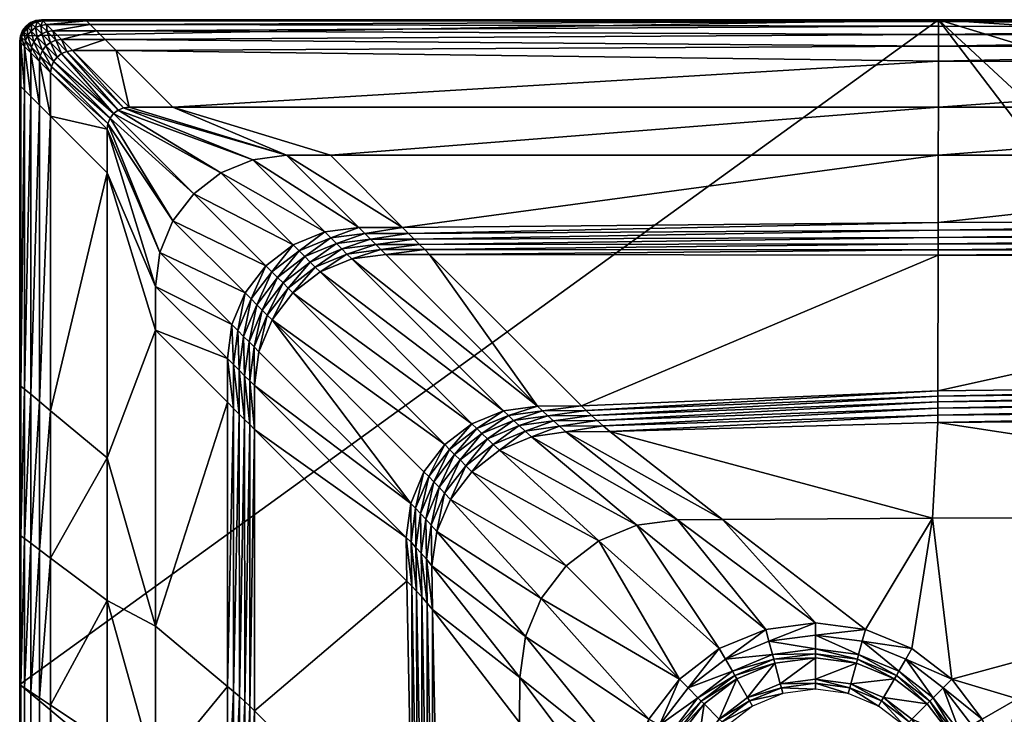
# Model space of a CAD drawing. Header units: centimetres. Extents: x 207.3 to 297.3, y -182.9 to -92.9.
# Tile 5 of 7: x 207.3 to 229.8, y -108.8 to -92.9. Entities that reach past the tile are written whole.
import ezdxf

# ---------------------------------------------------------------- set-up
doc = ezdxf.new("R2010")
doc.units = ezdxf.units.CM
doc.layers.get('0').update_dxf_attribs({"true_color": 0x58b11b})

msp = doc.modelspace()

# ---------------------------------------------------------------- meshes
at = {"color": 173, "true_color": 0x5858e1}
mesh = msp.add_polyface(dxfattribs=at)
corners = [(207.261, -108.144, 0), (208.761, -182.944, 0), (296.891, -182.927, 0), (228.261, -92.944, 0), (246.625, -116.439, 12.009), (252.76, -125.223, 12.013), (245.141, -132.746, 12.016), (238.201, -123.621, 12.008), (229.213, -114.896, 12), (230.059, -113.793, 12), (225.661, -141.746, 12.004), (224.07, -116.274, 12), (225.448, -116.455, 12), (226.826, -116.274, 12), (231.985, -130.646, 12.008), (218.61, -117.932, 12), (222.786, -115.742, 12), (260.042, -133.944, 12.016), (252.424, -141.538, 12.016), (261.255, -150.52, 12.016), (268.045, -143.922, 12.012), (253.313, -112.948, 12.006), (259.56, -118.136, 12.009), (267.096, -125.794, 12.008), (218.187, -167.578, 12), (228.449, -152.632, 12.008), (228.11, -115.742, 12), (237.259, -141.287, 12.012), (243.686, -149.572, 12.016), (252.436, -156.956, 12.012), (265.528, -164.287, 12.008), (232.704, -159.254, 12.008)]
mesh.append_faces([[corners[k] for k in face] for face in [(10, 13, 14), (13, 7, 14)]], dxfattribs={"vtx0": -1, "color": 173})
mesh.append_faces([[corners[k] for k in face] for face in [(10, 15, 11)]], dxfattribs={"vtx0": -1, "vtx1": -1, "color": 173})
mesh.append_faces([[corners[k] for k in face] for face in [(0, 1, 2), (0, 2, 3)]], dxfattribs={"vtx0": -1, "vtx1": -1, "vtx2": -1, "color": 173})
mesh.append_faces([[corners[k] for k in face] for face in [(10, 12, 13)]], dxfattribs={"vtx0": -1, "vtx2": -1, "color": 173})
mesh.append_faces([[corners[k] for k in face] for face in [(4, 7, 9), (13, 26, 7)]], dxfattribs={"vtx1": -1, "vtx2": -1, "color": 173})
mesh.append_faces([[corners[k] for k in face] for face in [(4, 5, 6), (6, 7, 4), (7, 8, 9), (10, 11, 12), (15, 16, 11), (6, 5, 17), (17, 18, 6), (19, 18, 17), (17, 20, 19), (21, 22, 5), (5, 4, 21), (22, 23, 17), (17, 5, 22), (24, 10, 25), (26, 8, 7), (14, 7, 6), (6, 27, 14), (27, 6, 18), (18, 28, 27), (18, 19, 29), (29, 28, 18), (30, 29, 19), (10, 14, 27), (27, 25, 10), (25, 27, 28), (28, 31, 25), (31, 28, 29)]], dxfattribs={"vtx2": -1, "color": 173})
mesh = msp.add_polyface(dxfattribs=at)
corners = [(213.028, -99.809, 16.669), (213.505, -99.188, 16.669), (216.975, -102.658, 12.331), (214.126, -98.711, 16.669), (217.596, -102.181, 12.331), (216.008, -97.691, 17), (215.008, -97.691, 17), (213.361, -96.044, 17), (214.361, -96.044, 17), (214.231, -97.793, 17), (212.585, -96.147, 17), (214.85, -98.411, 16.669), (214.74, -98.302, 16.788), (215.517, -98.2, 16.788), (214.017, -98.602, 16.788), (213.395, -99.078, 16.788), (215.4, -98.083, 16.881), (214.624, -98.185, 16.881), (215.276, -97.959, 16.947), (214.5, -98.062, 16.947), (215.145, -97.829, 16.987), (214.369, -97.931, 16.987), (213.9, -98.485, 16.881), (213.776, -98.361, 16.947), (213.645, -98.231, 16.987), (213.508, -98.093, 17), (213.279, -98.962, 16.881), (213.155, -98.838, 16.947), (228.261, -92.944, 15.313), (208.761, -92.944, 15.313), (208.761, -92.944, 0), (208.761, -92.944, 16), (207.278, -93.315, 0), (207.261, -108.144, 0), (228.261, -92.944, 0), (207.632, -92.961, 0)]
mesh.append_faces([[corners[k] for k in face] for face in [(32, 33, 34), (35, 32, 34)]], dxfattribs={"vtx0": -1, "vtx1": -1, "vtx2": -1, "color": 173})
mesh.append_faces([[corners[k] for k in face] for face in [(35, 34, 30)]], dxfattribs={"vtx0": -1, "vtx2": -1, "color": 173})
mesh.append_faces([[corners[k] for k in face] for face in [(0, 1, 2), (1, 3, 4), (5, 6, 7), (7, 8, 5), (6, 9, 10), (10, 7, 6), (11, 12, 13), (12, 11, 3), (3, 14, 12), (14, 3, 1), (1, 15, 14), (16, 13, 12), (12, 17, 16), (18, 16, 17), (17, 19, 18), (20, 18, 19), (19, 21, 20), (6, 20, 21), (21, 9, 6), (17, 12, 14), (14, 22, 17), (19, 17, 22), (22, 23, 19), (21, 19, 23), (23, 24, 21), (9, 21, 24), (24, 25, 9), (22, 14, 15), (23, 22, 26), (24, 23, 27), (28, 29, 30), (31, 29, 28)]], dxfattribs={"vtx2": -1, "color": 173})
mesh = msp.add_polyface(dxfattribs=at)
corners = [(207.278, -93.315, 15.313), (207.278, -93.315, 16), (207.261, -93.444, 16), (207.511, -93.011, 16), (207.511, -93.011, 15.313), (207.632, -92.961, 15.313), (207.408, -93.091, 16), (207.408, -93.091, 15.313), (207.328, -93.194, 16), (207.328, -93.194, 15.313), (207.306, -93.343, 16.36), (207.289, -93.473, 16.36), (207.539, -93.04, 16.36), (207.632, -92.961, 16), (207.436, -93.119, 16.36), (207.356, -93.223, 16.36), (207.521, -93.204, 16.64), (207.624, -93.124, 16.64), (207.441, -93.307, 16.64), (207.583, -93.449, 16.84), (207.662, -93.345, 16.84), (207.391, -93.428, 16.64), (207.261, -93.444, 0), (207.278, -93.315, 0), (207.511, -93.011, 0), (207.408, -93.091, 0), (207.328, -93.194, 0), (207.632, -92.961, 0)]
mesh.append_faces([[corners[k] for k in face] for face in [(27, 25, 23)]], dxfattribs={"vtx0": -1, "vtx1": -1, "vtx2": -1, "color": 173})
mesh.append_faces([[corners[k] for k in face] for face in [(0, 1, 2), (3, 4, 5), (6, 7, 4), (4, 3, 6), (8, 9, 7), (7, 6, 8), (1, 0, 9), (9, 8, 1), (1, 10, 11), (12, 3, 13), (14, 6, 3), (3, 12, 14), (15, 8, 6), (6, 14, 15), (10, 1, 8), (8, 15, 10), (16, 14, 12), (12, 17, 16), (18, 15, 14), (14, 16, 18), (19, 18, 16), (16, 20, 19), (21, 10, 15), (15, 18, 21), (22, 23, 0), (5, 4, 24), (25, 24, 4), (4, 7, 25), (26, 25, 7), (7, 9, 26), (23, 26, 9), (9, 0, 23), (27, 24, 25), (25, 26, 23)]], dxfattribs={"vtx2": -1, "color": 173})
mesh = msp.add_polyface(dxfattribs=at)
corners = [(207.761, -92.944, 16), (207.761, -92.944, 15.313), (208.761, -92.944, 15.313), (208.761, -92.944, 16), (207.632, -92.961, 16), (207.632, -92.961, 15.313), (207.511, -93.011, 16), (207.789, -92.973, 16.36), (208.789, -92.973, 16.36), (207.66, -92.99, 16.36), (207.539, -93.04, 16.36), (207.874, -93.057, 16.64), (208.874, -93.057, 16.64), (208.016, -93.199, 16.84), (209.016, -93.199, 16.84), (208.214, -93.397, 16.96), (207.745, -93.075, 16.64), (207.886, -93.216, 16.84), (208.084, -93.414, 16.96), (207.624, -93.124, 16.64), (207.766, -93.266, 16.84), (207.964, -93.464, 16.96), (207.662, -93.345, 16.84), (207.521, -93.204, 16.64), (207.761, -92.944, 0), (208.761, -92.944, 0), (207.632, -92.961, 0), (207.511, -93.011, 0)]
mesh.append_faces([[corners[k] for k in face] for face in [(24, 26, 25)]], dxfattribs={"vtx1": -1, "color": 173})
mesh.append_faces([[corners[k] for k in face] for face in [(0, 1, 2), (2, 3, 0), (4, 5, 1), (1, 0, 4), (5, 4, 6), (7, 0, 3), (3, 8, 7), (9, 4, 0), (0, 7, 9), (4, 9, 10), (11, 7, 8), (8, 12, 11), (13, 11, 12), (12, 14, 13), (15, 13, 14), (16, 9, 7), (7, 11, 16), (17, 16, 11), (11, 13, 17), (18, 17, 13), (13, 15, 18), (19, 10, 9), (9, 16, 19), (20, 19, 16), (16, 17, 20), (21, 20, 17), (17, 18, 21), (22, 23, 19), (19, 20, 22), (24, 25, 2), (2, 1, 24), (26, 24, 1), (1, 5, 26), (27, 26, 5)]], dxfattribs={"vtx2": -1, "color": 173})
mesh = msp.add_polyface(dxfattribs=at)
corners = [(219.096, -101.779, 12.331), (215.626, -98.309, 16.669), (216.626, -98.309, 16.669), (214.126, -98.711, 16.669), (214.85, -98.411, 16.669), (218.32, -101.882, 12.331), (220.096, -101.772, 12.331), (228.249, -98.325, 16.61), (214.361, -96.044, 17), (210.761, -94.944, 17), (228.261, -94.944, 17), (209.468, -93.651, 17), (228.261, -93.893, 17), (216.517, -98.199, 16.788), (215.517, -98.2, 16.788), (228.249, -98.206, 16.751), (216.4, -98.083, 16.881), (215.4, -98.083, 16.881), (216.276, -97.959, 16.947), (215.276, -97.959, 16.947), (216.145, -97.829, 16.987), (215.145, -97.829, 16.987), (216.008, -97.691, 17), (215.008, -97.691, 17), (228.249, -98.071, 16.86), (228.249, -97.923, 16.938), (228.249, -97.759, 16.984), (228.249, -97.58, 17), (208.761, -92.944, 0), (228.261, -92.944, 0), (228.261, -92.944, 15.313), (228.261, -92.944, 16), (208.761, -92.944, 16), (228.249, -96.044, 17), (208.789, -92.973, 16.36), (228.261, -92.982, 16.36), (208.874, -93.057, 16.64), (228.261, -93.096, 16.64), (209.016, -93.199, 16.84), (228.261, -93.286, 16.84), (209.214, -93.397, 16.96), (228.261, -93.552, 16.96)]
mesh.append_faces([[corners[k] for k in face] for face in [(0, 1, 2), (3, 4, 5), (4, 1, 0), (6, 2, 7), (8, 9, 10), (9, 11, 12), (13, 2, 1), (1, 14, 13), (14, 1, 4), (2, 13, 15), (16, 13, 14), (14, 17, 16), (18, 16, 17), (17, 19, 18), (20, 18, 19), (19, 21, 20), (22, 20, 21), (21, 23, 22), (13, 16, 24), (16, 18, 25), (18, 20, 26), (20, 22, 27), (28, 29, 30), (30, 31, 32), (22, 8, 33), (34, 32, 31), (31, 35, 34), (36, 34, 35), (35, 37, 36), (38, 36, 37), (37, 39, 38), (40, 38, 39), (39, 41, 40), (11, 40, 41), (41, 12, 11)]], dxfattribs={"vtx2": -1, "color": 173})
mesh = msp.add_polyface(dxfattribs=at)
corners = [(228.261, -92.944, 16), (228.261, -92.944, 15.313), (242.261, -92.944, 15.313), (228.249, -97.58, 17), (228.249, -96.044, 17), (242.249, -96.044, 17), (242.261, -92.984, 16.36), (228.261, -92.982, 16.36), (242.261, -93.104, 16.64), (228.261, -93.096, 16.64), (228.261, -93.286, 16.84), (228.261, -93.552, 16.96), (242.261, -93.304, 16.84), (228.261, -93.893, 17), (242.261, -93.584, 16.96), (228.244, -101.427, 12.384), (228.249, -98.325, 16.61), (242.249, -98.331, 16.59), (228.261, -94.944, 17), (242.261, -94.944, 17), (242.261, -93.944, 17), (228.249, -98.206, 16.751), (242.249, -98.208, 16.738), (242.243, -101.853, 12.016), (242.243, -102.044, 12), (228.243, -102.153, 12), (228.243, -101.983, 12.015), (228.249, -98.071, 16.86), (242.249, -98.068, 16.853), (228.249, -97.923, 16.938), (242.249, -97.91, 16.934), (228.249, -97.759, 16.984), (242.249, -97.736, 16.984), (242.249, -97.544, 17), (228.243, -101.825, 12.061), (242.243, -101.678, 12.066), (228.244, -101.679, 12.138), (242.244, -101.521, 12.147), (228.244, -101.547, 12.246), (242.244, -101.381, 12.262), (242.244, -101.258, 12.41), (228.261, -92.944, 0), (242.261, -92.944, 0), (228.56, -108.02, 12), (242.277, -104.298, 12), (230.059, -108.469, 12), (229.259, -108.931, 12), (228.117, -104.336, 12), (230.591, -109.753, 12), (229.698, -109.993, 12), (229.017, -109.071, 12), (228.362, -108.218, 12), (228.742, -109.23, 12), (228.138, -108.442, 12), (228.646, -109.285, 12), (228.059, -108.521, 12), (228.568, -109.33, 11.941)]
mesh.append_faces([[corners[k] for k in face] for face in [(0, 1, 2), (3, 4, 5), (6, 7, 0), (8, 9, 7), (10, 9, 8), (11, 10, 12), (13, 11, 14), (15, 16, 17), (4, 18, 19), (18, 13, 20), (16, 21, 22), (23, 24, 25), (25, 26, 23), (21, 27, 28), (27, 29, 30), (29, 31, 32), (31, 3, 33), (26, 34, 35), (34, 36, 37), (36, 38, 39), (38, 15, 40), (1, 41, 42), (43, 44, 45), (45, 46, 43), (47, 44, 43), (45, 48, 49), (49, 46, 45), (46, 50, 51), (51, 43, 46), (50, 46, 49), (51, 50, 52), (52, 53, 51), (53, 52, 54), (55, 54, 56), (44, 47, 25)]], dxfattribs={"vtx2": -1, "color": 173})
mesh = msp.add_polyface(dxfattribs=at)
corners = [(254.334, -102.861, 12.411), (242.244, -101.258, 12.41), (242.249, -98.331, 16.59), (242.261, -92.944, 15.313), (242.261, -92.944, 16), (228.261, -92.944, 16), (255.29, -99.301, 17), (242.249, -97.544, 17), (242.249, -96.044, 17), (228.249, -97.58, 17), (242.261, -92.984, 16.36), (228.261, -92.982, 16.36), (242.261, -93.104, 16.64), (242.261, -93.304, 16.84), (228.261, -93.286, 16.84), (242.261, -93.584, 16.96), (228.261, -93.552, 16.96), (242.261, -93.944, 17), (228.261, -93.893, 17), (242.249, -98.208, 16.738), (255.118, -99.941, 16.737), (242.243, -102.044, 12), (242.243, -101.853, 12.016), (254.18, -103.434, 12.016), (242.249, -98.068, 16.853), (255.154, -99.806, 16.852), (242.249, -97.91, 16.934), (255.195, -99.654, 16.934), (242.249, -97.736, 16.984), (255.24, -99.486, 16.984), (242.243, -101.678, 12.066), (254.225, -103.266, 12.066), (242.244, -101.521, 12.147), (254.266, -103.114, 12.148), (242.244, -101.381, 12.262), (254.302, -102.979, 12.263), (228.244, -101.427, 12.384), (242.261, -94.944, 17), (228.249, -96.044, 17), (228.261, -94.944, 17), (228.249, -98.325, 16.61), (228.249, -98.206, 16.751), (228.249, -98.071, 16.86), (228.249, -97.923, 16.938), (228.249, -97.759, 16.984), (228.243, -101.983, 12.015), (228.243, -101.825, 12.061), (228.244, -101.679, 12.138), (228.244, -101.547, 12.246), (242.261, -92.944, 0), (228.261, -92.944, 15.313), (256.496, -94.818, 0), (228.261, -92.944, 0), (228.243, -102.153, 12), (242.277, -104.298, 12), (253.869, -104.368, 12)]
mesh.append_faces([[corners[k] for k in face] for face in [(0, 1, 2), (3, 4, 5), (6, 7, 8), (8, 7, 9), (5, 4, 10), (11, 10, 12), (12, 13, 14), (13, 15, 16), (15, 17, 18), (2, 19, 20), (21, 22, 23), (19, 24, 25), (24, 26, 27), (26, 28, 29), (28, 7, 6), (22, 30, 31), (30, 32, 33), (32, 34, 35), (34, 1, 0), (2, 1, 36), (37, 8, 38), (17, 37, 39), (19, 2, 40), (24, 19, 41), (26, 24, 42), (28, 26, 43), (7, 28, 44), (30, 22, 45), (32, 30, 46), (34, 32, 47), (1, 34, 48), (49, 3, 50), (51, 49, 52), (53, 21, 54), (55, 54, 21)]], dxfattribs={"vtx2": -1, "color": 173})
mesh = msp.add_polyface(dxfattribs=at)
corners = [(282.654, -124.623, 12.408), (275.267, -114.938, 12.41), (277.335, -112.87, 16.59), (285.216, -123.144, 16.592), (285.324, -123.082, 16.739), (277.423, -112.783, 16.738), (282.137, -124.922, 12.016), (281.971, -125.018, 12), (274.711, -115.494, 12), (274.846, -115.359, 12.016), (285.446, -123.012, 16.853), (285.582, -122.933, 16.935), (277.522, -112.684, 16.853), (285.734, -122.846, 16.984), (277.633, -112.573, 16.934), (282.288, -124.834, 12.065), (274.97, -115.236, 12.066), (282.425, -124.756, 12.147), (275.081, -115.125, 12.148), (282.547, -124.685, 12.261), (275.18, -115.025, 12.262), (297.261, -156.943, 0), (281.152, -109.053, 0), (228.261, -92.944, 0), (296.891, -182.927, 0), (281.78, -125.161, 12), (274.437, -135.847, 12.008), (267.096, -125.794, 12.008), (274.616, -115.521, 12), (280.938, -148.875, 12.004), (286.299, -170.665, 12), (276.861, -155.875, 12.008), (265.151, -108.919, 12), (259.56, -118.136, 12.009), (285.836, -136.116, 12), (272.274, -160.426, 12.008), (261.255, -150.52, 12.016), (268.045, -143.922, 12.012), (260.042, -133.944, 12.016), (265.528, -164.287, 12.008)]
mesh.append_faces([[corners[k] for k in face] for face in [(29, 30, 31)]], dxfattribs={"vtx0": -1, "color": 173})
mesh.append_faces([[corners[k] for k in face] for face in [(21, 22, 23), (24, 21, 23)]], dxfattribs={"vtx0": -1, "vtx1": -1, "vtx2": -1, "color": 173})
mesh.append_faces([[corners[k] for k in face] for face in [(0, 1, 2), (2, 3, 0), (4, 3, 2), (2, 5, 4), (6, 7, 8), (8, 9, 6), (10, 4, 5), (11, 10, 12), (13, 11, 14), (15, 6, 9), (9, 16, 15), (17, 15, 16), (16, 18, 17), (19, 17, 18), (18, 20, 19), (0, 19, 20), (20, 1, 0), (25, 26, 27), (27, 28, 25), (8, 7, 25), (25, 28, 8), (32, 28, 27), (27, 33, 32), (26, 25, 34), (34, 29, 26), (31, 35, 36), (36, 37, 31), (38, 27, 26), (26, 37, 38), (37, 26, 29), (29, 31, 37), (36, 35, 39)]], dxfattribs={"vtx2": -1, "color": 173})
mesh = msp.add_polyface(dxfattribs=at)
corners = [(242.249, -98.331, 16.59), (255.086, -100.059, 16.589), (254.334, -102.861, 12.411), (242.261, -92.944, 16), (242.261, -92.944, 15.313), (256.496, -94.818, 15.313), (256.496, -94.818, 16), (269.761, -100.313, 15.313), (255.712, -97.734, 17), (242.249, -96.044, 17), (242.261, -94.944, 17), (255.986, -96.714, 17), (268.277, -102.883, 17), (255.29, -99.301, 17), (242.261, -93.944, 17), (256.236, -95.784, 17), (269.261, -101.179, 17), (242.261, -92.984, 16.36), (256.486, -94.857, 16.36), (269.761, -100.313, 16), (242.261, -93.104, 16.64), (256.455, -94.973, 16.64), (242.261, -93.304, 16.84), (256.403, -95.166, 16.84), (242.261, -93.584, 16.96), (256.33, -95.436, 16.96), (269.741, -100.348, 16.36), (269.681, -100.451, 16.64), (269.581, -100.625, 16.84), (269.441, -100.867, 16.96), (255.118, -99.941, 16.737), (255.154, -99.806, 16.852), (242.249, -98.208, 16.738), (255.195, -99.654, 16.934), (242.249, -98.068, 16.853), (255.24, -99.486, 16.984), (242.249, -97.91, 16.934), (242.249, -97.736, 16.984), (242.261, -92.944, 0), (256.496, -94.818, 0), (281.152, -109.053, 0), (228.261, -92.944, 0)]
mesh.append_faces([[corners[k] for k in face] for face in [(40, 39, 41)]], dxfattribs={"vtx0": -1, "vtx1": -1, "vtx2": -1, "color": 173})
mesh.append_faces([[corners[k] for k in face] for face in [(0, 1, 2), (3, 4, 5), (5, 6, 3), (6, 5, 7), (8, 9, 10), (10, 11, 8), (12, 8, 11), (9, 8, 13), (10, 14, 15), (15, 11, 10), (11, 15, 16), (17, 3, 6), (6, 18, 17), (18, 6, 19), (20, 17, 18), (18, 21, 20), (22, 20, 21), (21, 23, 22), (24, 22, 23), (23, 25, 24), (14, 24, 25), (25, 15, 14), (21, 18, 26), (23, 21, 27), (25, 23, 28), (15, 25, 29), (30, 1, 0), (31, 30, 32), (33, 31, 34), (35, 33, 36), (13, 35, 37), (38, 39, 5), (5, 4, 38), (7, 5, 39)]], dxfattribs={"vtx2": -1, "color": 173})
mesh = msp.add_polyface(dxfattribs=at)
corners = [(207.261, -93.444, 16), (207.261, -93.444, 15.313), (207.278, -93.315, 15.313), (207.261, -94.444, 16), (207.289, -93.473, 16.36), (207.278, -93.315, 16), (207.289, -94.473, 16.36), (208.468, -93.651, 17), (208.214, -93.397, 16.96), (209.214, -93.397, 16.96), (207.374, -93.557, 16.64), (207.306, -93.343, 16.36), (207.391, -93.428, 16.64), (207.516, -93.699, 16.84), (207.533, -93.569, 16.84), (207.714, -93.897, 16.96), (207.731, -93.767, 16.96), (207.968, -94.151, 17), (207.985, -94.022, 17), (208.339, -93.668, 17), (208.084, -93.414, 16.96), (208.218, -93.718, 17), (207.964, -93.464, 16.96), (207.86, -93.543, 16.96), (207.662, -93.345, 16.84), (207.766, -93.266, 16.84), (208.115, -93.798, 17), (207.781, -93.647, 16.96), (207.583, -93.449, 16.84), (208.035, -93.901, 17), (207.441, -93.307, 16.64), (207.374, -94.557, 16.64), (207.261, -93.444, 0), (207.261, -94.444, 0), (207.278, -93.315, 0)]
mesh.append_faces([[corners[k] for k in face] for face in [(0, 1, 2), (1, 0, 3), (4, 0, 5), (0, 4, 6), (7, 8, 9), (10, 4, 11), (11, 12, 10), (13, 10, 12), (12, 14, 13), (15, 13, 14), (14, 16, 15), (17, 15, 16), (16, 18, 17), (19, 20, 8), (8, 7, 19), (21, 22, 20), (20, 19, 21), (23, 24, 25), (25, 22, 23), (26, 23, 22), (22, 21, 26), (27, 28, 24), (24, 23, 27), (29, 27, 23), (23, 26, 29), (14, 12, 30), (30, 28, 14), (16, 14, 28), (28, 27, 16), (18, 16, 27), (27, 29, 18), (4, 10, 31), (2, 1, 32), (33, 32, 1), (34, 32, 33)]], dxfattribs={"vtx2": -1, "color": 173})
mesh = msp.add_polyface(dxfattribs=at)
corners = [(212.008, -100.691, 17), (212.008, -101.691, 17), (210.361, -100.044, 17), (212.4, -101.083, 16.881), (212.276, -100.959, 16.947), (212.378, -100.183, 16.947), (212.145, -100.829, 16.987), (212.248, -100.052, 16.987), (212.517, -102.2, 16.788), (212.4, -102.083, 16.881), (212.276, -101.959, 16.947), (212.146, -101.829, 16.987), (207.278, -93.315, 0), (207.261, -104.719, 0), (207.261, -108.144, 0), (210.361, -106.811, 17), (209.261, -102.961, 17), (212.406, -108.527, 16.883), (212.281, -108.414, 16.948), (212.148, -108.3, 16.987), (212.008, -108.183, 17), (207.261, -101.294, 15.313), (207.261, -101.294, 16), (207.261, -104.719, 16), (207.261, -104.719, 15.313), (209.261, -106.219, 17), (207.968, -105.25, 17), (207.968, -101.884, 17), (207.289, -101.318, 16.36), (207.289, -104.741, 16.36), (207.374, -101.389, 16.64), (207.374, -104.804, 16.64), (207.516, -101.506, 16.84), (207.516, -104.91, 16.84), (207.714, -101.671, 16.96), (207.714, -105.059, 16.96), (207.261, -101.294, 0)]
mesh.append_faces([[corners[k] for k in face] for face in [(12, 13, 14)]], dxfattribs={"vtx0": -1, "vtx2": -1, "color": 173})
mesh.append_faces([[corners[k] for k in face] for face in [(0, 1, 2), (3, 4, 5), (4, 6, 7), (8, 9, 3), (4, 3, 9), (9, 10, 4), (6, 4, 10), (10, 11, 6), (0, 6, 11), (11, 1, 0), (2, 15, 16), (15, 2, 1), (17, 9, 8), (18, 10, 9), (19, 11, 10), (20, 1, 11), (21, 22, 23), (23, 24, 21), (25, 16, 15), (26, 27, 16), (16, 25, 26), (23, 22, 28), (28, 29, 23), (29, 28, 30), (30, 31, 29), (31, 30, 32), (32, 33, 31), (33, 32, 34), (34, 35, 33), (35, 34, 27), (27, 26, 35), (36, 21, 24), (24, 13, 36)]], dxfattribs={"vtx2": -1, "color": 173})
mesh = msp.add_polyface(dxfattribs=at)
corners = [(207.261, -94.444, 16), (207.261, -94.444, 15.313), (207.261, -93.444, 15.313), (207.968, -95.151, 17), (207.968, -94.151, 17), (209.261, -95.444, 17), (207.985, -94.022, 17), (209.278, -95.315, 17), (208.035, -93.901, 17), (209.328, -95.194, 17), (208.115, -93.798, 17), (209.408, -95.091, 17), (208.218, -93.718, 17), (209.511, -95.011, 17), (208.339, -93.668, 17), (209.632, -94.961, 17), (208.468, -93.651, 17), (207.289, -94.473, 16.36), (207.261, -93.444, 16), (207.374, -94.557, 16.64), (207.289, -93.473, 16.36), (207.516, -94.699, 16.84), (207.374, -93.557, 16.64), (207.516, -93.699, 16.84), (207.714, -94.897, 16.96), (207.714, -93.897, 16.96), (207.261, -94.444, 0), (207.278, -93.315, 0), (207.261, -101.294, 0), (207.261, -104.719, 0), (207.261, -101.294, 16), (207.261, -101.294, 15.313), (207.968, -101.884, 17), (209.261, -96.444, 17), (207.289, -101.318, 16.36), (207.374, -101.389, 16.64), (207.516, -101.506, 16.84), (207.714, -101.671, 16.96)]
mesh.append_faces([[corners[k] for k in face] for face in [(27, 26, 28), (27, 28, 29)]], dxfattribs={"vtx0": -1, "vtx2": -1, "color": 173})
mesh.append_faces([[corners[k] for k in face] for face in [(0, 1, 2), (3, 4, 5), (4, 6, 7), (6, 8, 9), (8, 10, 11), (11, 10, 12), (13, 12, 14), (15, 14, 16), (17, 0, 18), (19, 17, 20), (21, 19, 22), (22, 23, 21), (24, 21, 23), (23, 25, 24), (3, 24, 25), (25, 4, 3), (2, 1, 26), (1, 0, 30), (30, 31, 1), (32, 3, 33), (30, 0, 17), (17, 34, 30), (34, 17, 19), (19, 35, 34), (35, 19, 21), (21, 36, 35), (36, 21, 24), (24, 37, 36), (37, 24, 3), (3, 32, 37), (26, 1, 31), (31, 28, 26)]], dxfattribs={"vtx2": -1, "color": 173})
mesh = msp.add_polyface(dxfattribs=at)
corners = [(210.761, -94.944, 17), (214.361, -96.044, 17), (213.361, -96.044, 17), (209.761, -94.944, 17), (209.261, -96.444, 17), (209.261, -95.444, 17), (210.361, -99.044, 17), (210.463, -98.268, 17), (209.278, -95.315, 17), (210.763, -97.544, 17), (209.328, -95.194, 17), (211.24, -96.923, 17), (209.408, -95.091, 17), (211.861, -96.446, 17), (209.511, -95.011, 17), (212.585, -96.147, 17), (209.632, -94.961, 17), (214.231, -97.793, 17), (213.508, -98.093, 17), (212.886, -98.569, 17), (212.41, -99.191, 17), (207.968, -95.151, 17), (207.968, -94.151, 17), (207.985, -94.022, 17), (208.035, -93.901, 17), (208.218, -93.718, 17), (208.339, -93.668, 17), (208.468, -93.651, 17), (209.468, -93.651, 17), (209.016, -93.199, 16.84), (209.214, -93.397, 16.96), (208.214, -93.397, 16.96), (213.645, -98.231, 16.987), (213.024, -98.707, 16.987)]
mesh.append_faces([[corners[k] for k in face] for face in [(0, 1, 2), (2, 3, 0), (4, 5, 6), (7, 6, 5), (5, 8, 7), (9, 7, 8), (8, 10, 9), (11, 9, 10), (10, 12, 11), (13, 11, 12), (12, 14, 13), (15, 13, 14), (14, 16, 15), (2, 15, 16), (16, 3, 2), (17, 18, 13), (13, 15, 17), (18, 19, 11), (11, 13, 18), (19, 20, 9), (9, 11, 19), (7, 9, 20), (5, 4, 21), (8, 5, 22), (10, 8, 23), (12, 10, 24), (25, 14, 12), (26, 16, 14), (27, 3, 16), (3, 27, 28), (28, 0, 3), (29, 30, 31), (30, 28, 27), (18, 32, 33), (33, 19, 18)]], dxfattribs={"vtx2": -1, "color": 173})
mesh = msp.add_polyface(dxfattribs=at)
corners = [(228.249, -98.325, 16.61), (228.244, -101.427, 12.384), (220.096, -101.772, 12.331), (228.261, -94.944, 17), (228.249, -96.044, 17), (214.361, -96.044, 17), (228.261, -93.893, 17), (210.761, -94.944, 17), (228.249, -98.206, 16.751), (216.626, -98.309, 16.669), (220.745, -102.358, 12), (220.596, -102.232, 12.013), (228.243, -101.983, 12.015), (228.243, -102.153, 12), (228.249, -98.071, 16.86), (216.517, -98.199, 16.788), (228.249, -97.923, 16.938), (216.4, -98.083, 16.881), (228.249, -97.759, 16.984), (216.276, -97.959, 16.947), (228.249, -97.58, 17), (216.145, -97.829, 16.987), (220.457, -102.11, 12.053), (228.243, -101.825, 12.061), (220.327, -101.993, 12.119), (228.244, -101.679, 12.138), (220.207, -101.88, 12.212), (228.244, -101.547, 12.246), (216.008, -97.691, 17), (226.587, -106.881, 12), (223.324, -104.369, 12), (228.117, -104.336, 12), (227.648, -107.321, 12), (224.309, -106.881, 12), (221.363, -104.5, 12), (222.295, -104.377, 12), (225.448, -106.731, 12), (223.248, -107.321, 12), (228.56, -108.02, 12), (225.448, -107.011, 12), (224.382, -107.151, 12), (226.515, -107.151, 12), (225.448, -107.328, 12)]
mesh.append_faces([[corners[k] for k in face] for face in [(0, 1, 2), (3, 4, 5), (6, 3, 7), (8, 0, 9), (10, 11, 12), (12, 13, 10), (14, 8, 15), (16, 14, 17), (18, 16, 19), (20, 18, 21), (11, 22, 23), (23, 12, 11), (22, 24, 25), (25, 23, 22), (24, 26, 27), (27, 25, 24), (26, 2, 1), (1, 27, 26), (4, 20, 28), (29, 30, 31), (31, 32, 29), (33, 34, 35), (35, 36, 33), (34, 33, 37), (36, 35, 30), (30, 29, 36), (38, 32, 31), (36, 39, 40), (40, 33, 36), (29, 41, 39), (39, 36, 29), (41, 29, 32), (40, 39, 42), (10, 13, 31), (31, 30, 10)]], dxfattribs={"vtx2": -1, "color": 173})
mesh = msp.add_polyface(dxfattribs=at)
corners = [(210.361, -99.044, 17), (210.361, -100.044, 17), (209.261, -96.444, 17), (212.41, -99.191, 17), (212.11, -99.914, 17), (210.463, -98.268, 17), (212.008, -100.691, 17), (213.395, -99.078, 16.788), (213.505, -99.188, 16.669), (213.028, -99.809, 16.669), (212.918, -99.7, 16.788), (212.728, -100.533, 16.669), (212.619, -100.423, 16.788), (212.378, -100.183, 16.947), (212.502, -100.307, 16.881), (212.4, -101.083, 16.881), (212.248, -100.052, 16.987), (212.276, -100.959, 16.947), (212.145, -100.829, 16.987), (213.279, -98.962, 16.881), (213.9, -98.485, 16.881), (213.155, -98.838, 16.947), (213.776, -98.361, 16.947), (213.024, -98.707, 16.987), (213.645, -98.231, 16.987), (212.802, -99.583, 16.881), (212.678, -99.459, 16.947), (212.547, -99.329, 16.987), (212.886, -98.569, 17), (209.261, -102.961, 17), (207.968, -101.884, 17)]
mesh.append_faces([[corners[k] for k in face] for face in [(0, 1, 2), (3, 4, 5), (4, 6, 0), (0, 5, 4), (1, 0, 6), (7, 8, 9), (9, 10, 7), (10, 9, 11), (11, 12, 10), (13, 14, 15), (16, 13, 17), (4, 16, 18), (18, 6, 4), (7, 19, 20), (19, 21, 22), (21, 23, 24), (19, 7, 10), (10, 25, 19), (21, 19, 25), (25, 26, 21), (23, 21, 26), (26, 27, 23), (28, 23, 27), (27, 3, 28), (25, 10, 12), (12, 14, 25), (26, 25, 14), (14, 13, 26), (27, 26, 13), (13, 16, 27), (3, 27, 16), (16, 4, 3), (29, 2, 1), (2, 29, 30)]], dxfattribs={"vtx2": -1, "color": 173})
mesh = msp.add_polyface(dxfattribs=at)
corners = [(216.626, -98.309, 16.669), (220.096, -101.772, 12.331), (219.096, -101.779, 12.331), (220.596, -102.232, 12.013), (220.745, -102.358, 12), (219.745, -102.365, 12), (219.596, -102.239, 12.013), (218.96, -102.477, 12), (218.814, -102.347, 12.013), (218.226, -102.788, 12), (218.084, -102.654, 12.013), (220.457, -102.11, 12.053), (219.457, -102.117, 12.053), (220.327, -101.993, 12.119), (219.327, -102, 12.119), (220.207, -101.88, 12.212), (219.207, -101.888, 12.212), (218.678, -102.223, 12.053), (218.549, -102.104, 12.119), (218.43, -101.99, 12.212), (218.32, -101.882, 12.331), (217.95, -102.527, 12.053), (223.248, -107.321, 12), (220.494, -104.859, 12), (221.363, -104.5, 12), (219.748, -105.432, 12), (219.176, -106.178, 12), (217.105, -103.91, 12), (217.593, -103.277, 12), (222.295, -104.377, 12), (223.324, -104.369, 12)]
mesh.append_faces([[corners[k] for k in face] for face in [(0, 1, 2), (3, 4, 5), (5, 6, 3), (6, 5, 7), (7, 8, 6), (8, 7, 9), (9, 10, 8), (11, 3, 6), (6, 12, 11), (13, 11, 12), (12, 14, 13), (15, 13, 14), (14, 16, 15), (1, 15, 16), (16, 2, 1), (12, 6, 8), (8, 17, 12), (14, 12, 17), (17, 18, 14), (16, 14, 18), (18, 19, 16), (2, 16, 19), (19, 20, 2), (17, 8, 10), (18, 17, 21), (22, 23, 24), (25, 26, 27), (28, 9, 23), (23, 25, 28), (9, 7, 24), (24, 23, 9), (7, 5, 29), (29, 24, 7), (5, 4, 30), (30, 29, 5)]], dxfattribs={"vtx2": -1, "color": 173})
mesh = msp.add_polyface(dxfattribs=at)
corners = [(219.096, -101.779, 12.331), (218.32, -101.882, 12.331), (214.85, -98.411, 16.669), (216.664, -104.498, 12.013), (216.793, -104.643, 12), (216.682, -105.428, 12), (218.084, -102.654, 12.013), (218.226, -102.788, 12), (217.593, -103.277, 12), (217.456, -103.139, 12.013), (217.105, -103.91, 12), (216.971, -103.768, 12.013), (217.95, -102.527, 12.053), (218.678, -102.223, 12.053), (217.824, -102.406, 12.119), (218.549, -102.104, 12.119), (218.43, -101.99, 12.212), (217.706, -102.29, 12.212), (217.596, -102.181, 12.331), (217.325, -103.008, 12.053), (217.201, -102.884, 12.119), (217.084, -102.768, 12.212), (216.975, -102.658, 12.331), (216.844, -103.633, 12.053), (216.722, -103.507, 12.119), (216.607, -103.389, 12.212), (216.498, -103.279, 12.331), (216.54, -104.361, 12.053), (219.176, -106.178, 12), (219.748, -105.432, 12)]
mesh.append_faces([[corners[k] for k in face] for face in [(0, 1, 2), (3, 4, 5), (6, 7, 8), (8, 9, 6), (9, 8, 10), (10, 11, 9), (11, 10, 4), (4, 3, 11), (6, 12, 13), (12, 14, 15), (16, 15, 14), (14, 17, 16), (1, 16, 17), (17, 18, 1), (12, 6, 9), (9, 19, 12), (14, 12, 19), (19, 20, 14), (17, 14, 20), (20, 21, 17), (18, 17, 21), (21, 22, 18), (19, 9, 11), (11, 23, 19), (20, 19, 23), (23, 24, 20), (21, 20, 24), (24, 25, 21), (22, 21, 25), (25, 26, 22), (23, 11, 3), (3, 27, 23), (24, 23, 27), (4, 10, 28), (10, 8, 29)]], dxfattribs={"vtx2": -1, "color": 173})
mesh = msp.add_polyface(dxfattribs=at)
corners = [(216.198, -104.003, 12.331), (216.096, -104.779, 12.331), (212.626, -101.309, 16.669), (212.728, -100.533, 16.669), (213.028, -99.809, 16.669), (216.498, -103.279, 12.331), (216.975, -102.658, 12.331), (217.596, -102.181, 12.331), (213.505, -99.188, 16.669), (218.32, -101.882, 12.331), (214.126, -98.711, 16.669), (212.627, -102.309, 16.669), (216.111, -105.78, 12.331), (212.619, -100.423, 16.788), (212.517, -101.2, 16.788), (216.682, -105.428, 12), (216.556, -105.279, 12.013), (216.664, -104.498, 12.013), (212.517, -102.2, 16.788), (212.502, -100.307, 16.881), (212.4, -101.083, 16.881), (216.54, -104.361, 12.053), (216.434, -105.14, 12.053), (216.421, -104.233, 12.119), (216.317, -105.01, 12.119), (216.307, -104.113, 12.212), (216.204, -104.89, 12.212), (216.722, -103.507, 12.119), (216.607, -103.389, 12.212), (216.449, -106.14, 12.053), (216.332, -106.011, 12.119), (216.219, -105.89, 12.212), (212.522, -108.637, 16.792)]
mesh.append_faces([[corners[k] for k in face] for face in [(0, 1, 2), (2, 3, 0), (0, 3, 4), (4, 5, 0), (6, 5, 4), (7, 6, 8), (9, 7, 10), (11, 2, 1), (1, 12, 11), (13, 3, 2), (2, 14, 13), (15, 16, 17), (14, 2, 11), (11, 18, 14), (19, 13, 14), (14, 20, 19), (21, 17, 16), (16, 22, 21), (23, 21, 22), (22, 24, 23), (25, 23, 24), (24, 26, 25), (0, 25, 26), (26, 1, 0), (21, 23, 27), (28, 27, 23), (23, 25, 28), (5, 28, 25), (25, 0, 5), (20, 14, 18), (24, 22, 29), (26, 24, 30), (1, 26, 31), (31, 12, 1), (32, 18, 11)]], dxfattribs={"vtx2": -1, "color": 173})
mesh = msp.add_polyface(dxfattribs=at)
corners = [(207.261, -104.719, 15.313), (207.261, -104.719, 16), (207.261, -108.144, 16), (207.261, -108.144, 15.313), (209.261, -109.478, 17), (209.261, -106.219, 17), (210.361, -110.194, 17), (210.361, -113.578, 17), (212.008, -111.429, 17), (212.008, -114.675, 17), (207.968, -108.616, 17), (207.968, -105.25, 17), (207.289, -104.741, 16.36), (207.289, -108.163, 16.36), (207.374, -104.804, 16.64), (207.374, -108.22, 16.64), (207.516, -104.91, 16.84), (207.516, -108.314, 16.84), (207.714, -105.059, 16.96), (207.714, -108.446, 16.96), (212.151, -114.771, 16.987), (212.15, -111.535, 16.987), (212.284, -111.642, 16.948), (212.286, -114.87, 16.949), (207.261, -104.719, 0), (207.261, -108.144, 0), (212.008, -101.691, 17), (212.008, -108.183, 17), (210.361, -106.811, 17), (212.276, -101.959, 16.947), (212.281, -108.414, 16.948), (212.148, -108.3, 16.987), (212.146, -101.829, 16.987)]
mesh.append_faces([[corners[k] for k in face] for face in [(0, 1, 2), (2, 3, 0), (4, 5, 6), (6, 7, 4), (7, 6, 8), (8, 9, 7), (10, 11, 5), (5, 4, 10), (2, 1, 12), (12, 13, 2), (13, 12, 14), (14, 15, 13), (15, 14, 16), (16, 17, 15), (17, 16, 18), (18, 19, 17), (19, 18, 11), (11, 10, 19), (20, 21, 22), (22, 23, 20), (9, 8, 21), (21, 20, 9), (24, 0, 3), (3, 25, 24), (26, 27, 28), (29, 30, 31), (32, 31, 27), (28, 6, 5), (6, 28, 27), (27, 8, 6), (21, 31, 30), (30, 22, 21), (8, 27, 31), (31, 21, 8)]], dxfattribs={"vtx2": -1, "color": 173})
mesh = msp.add_polyface(dxfattribs=at)
corners = [(216.434, -105.14, 12.053), (216.556, -105.279, 12.013), (216.571, -106.28, 12.013), (216.449, -106.14, 12.053), (216.332, -106.011, 12.119), (216.317, -105.01, 12.119), (216.219, -105.89, 12.212), (216.204, -104.89, 12.212), (212.633, -115.182, 16.68), (212.631, -111.964, 16.678), (216.297, -115.623, 12.322), (212.527, -115.075, 16.795), (212.524, -111.856, 16.794), (212.411, -114.971, 16.885), (212.408, -111.749, 16.884), (212.286, -114.87, 16.949), (212.284, -111.642, 16.948), (212.63, -108.746, 16.675), (212.627, -102.309, 16.669), (216.111, -105.78, 12.331), (216.235, -112.342, 12.325), (212.522, -108.637, 16.792), (212.517, -102.2, 16.788), (212.406, -108.527, 16.883), (212.4, -102.083, 16.881), (212.281, -108.414, 16.948), (216.459, -112.574, 12.117), (216.578, -112.703, 12.052), (216.345, -112.453, 12.208), (216.522, -115.856, 12.116), (216.407, -115.735, 12.206)]
mesh.append_faces([[corners[k] for k in face] for face in [(0, 1, 2), (2, 3, 0), (3, 4, 5), (4, 6, 7), (8, 9, 10), (11, 12, 9), (9, 8, 11), (13, 14, 12), (12, 11, 13), (15, 16, 14), (14, 13, 15), (17, 18, 19), (19, 20, 17), (18, 17, 21), (22, 21, 23), (24, 23, 25), (26, 4, 3), (3, 27, 26), (28, 6, 4), (4, 26, 28), (20, 19, 6), (6, 28, 20), (9, 17, 20), (20, 10, 9), (12, 21, 17), (17, 9, 12), (14, 23, 21), (21, 12, 14), (16, 25, 23), (23, 14, 16), (29, 26, 27), (30, 28, 26), (26, 29, 30), (10, 20, 28), (28, 30, 10)]], dxfattribs={"vtx2": -1, "color": 173})
mesh = msp.add_polyface(dxfattribs=at)
corners = [(230.591, -109.753, 12), (230.772, -111.131, 12), (229.848, -111.131, 12), (229.698, -109.993, 12), (230.591, -112.509, 12), (229.698, -112.27, 12), (230.059, -113.793, 12), (229.259, -113.331, 12), (229.213, -114.896, 12), (228.56, -114.243, 12), (229.429, -110.065, 12), (229.017, -109.071, 12), (229.569, -111.131, 12), (229.429, -112.198, 12), (229.017, -113.192, 12), (229.122, -110.147, 12), (229.251, -111.131, 12), (229.122, -112.116, 12), (228.742, -113.033, 12), (229.141, -111.131, 12), (229.015, -110.176, 12), (229.015, -112.087, 12), (229.051, -111.131, 11.941), (228.928, -110.199, 11.941), (228.928, -112.064, 11.941), (246.625, -116.439, 12.009), (230.059, -108.469, 12), (242.277, -104.298, 12)]
mesh.append_faces([[corners[k] for k in face] for face in [(25, 26, 27)]], dxfattribs={"vtx0": -1, "color": 173})
mesh.append_faces([[corners[k] for k in face] for face in [(25, 6, 4), (25, 4, 1), (25, 1, 0), (25, 0, 26)]], dxfattribs={"vtx0": -1, "vtx2": -1, "color": 173})
mesh.append_faces([[corners[k] for k in face] for face in [(0, 1, 2), (2, 3, 0), (1, 4, 5), (5, 2, 1), (4, 6, 7), (7, 5, 4), (6, 8, 9), (9, 7, 6), (3, 10, 11), (2, 12, 10), (10, 3, 2), (5, 13, 12), (12, 2, 5), (7, 14, 13), (13, 5, 7), (11, 10, 15), (10, 12, 16), (16, 15, 10), (12, 13, 17), (17, 16, 12), (13, 14, 18), (18, 17, 13), (19, 20, 15), (15, 16, 19), (21, 19, 16), (16, 17, 21), (20, 19, 22), (22, 23, 20), (19, 21, 24), (24, 22, 19)]], dxfattribs={"vtx2": -1, "color": 173})
mesh = msp.add_polyface(dxfattribs=at)
corners = [(216.556, -105.279, 12.013), (216.682, -105.428, 12), (216.697, -106.428, 12), (216.571, -106.28, 12.013), (218.685, -109.008, 12), (218.693, -107.979, 12), (221.048, -111.131, 12), (222.337, -108.02, 12), (219.748, -105.432, 12), (220.494, -104.859, 12), (223.248, -107.321, 12), (219.176, -106.178, 12), (221.638, -108.931, 12), (218.816, -107.046, 12), (221.198, -109.993, 12), (221.468, -110.065, 12), (221.327, -111.131, 12), (221.879, -109.071, 12), (221.775, -110.147, 12), (222.155, -109.23, 12), (221.645, -111.131, 12), (221.882, -110.176, 12), (222.251, -109.285, 12), (221.756, -111.131, 12), (221.968, -110.199, 11.941), (222.328, -109.33, 11.941), (216.701, -112.842, 12.013), (216.829, -112.989, 12), (216.578, -112.703, 12.052), (216.449, -106.14, 12.053), (216.793, -104.643, 12)]
mesh.append_faces([[corners[k] for k in face] for face in [(0, 1, 2), (2, 3, 0), (4, 5, 6), (7, 8, 9), (9, 10, 7), (11, 8, 7), (7, 12, 11), (13, 11, 12), (12, 14, 13), (5, 13, 14), (14, 6, 5), (14, 15, 16), (16, 6, 14), (12, 17, 15), (15, 14, 12), (17, 12, 7), (16, 15, 18), (15, 17, 19), (19, 18, 15), (20, 18, 21), (22, 21, 18), (18, 19, 22), (23, 21, 24), (21, 22, 25), (25, 24, 21), (26, 3, 2), (2, 27, 26), (28, 29, 3), (3, 26, 28), (27, 2, 4), (2, 1, 5), (5, 4, 2), (1, 30, 13), (13, 5, 1), (11, 13, 30)]], dxfattribs={"vtx2": -1, "color": 173})
mesh = msp.add_polyface(dxfattribs=at)
corners = [(223.248, -107.321, 12), (223.388, -107.563, 12), (222.534, -108.218, 12), (222.337, -108.02, 12), (224.309, -106.881, 12), (224.382, -107.151, 12), (228.56, -108.02, 12), (228.362, -108.218, 12), (227.509, -107.563, 12), (227.648, -107.321, 12), (226.515, -107.151, 12), (225.448, -107.328, 12), (224.464, -107.458, 12), (223.547, -107.838, 12), (225.448, -107.011, 12), (226.433, -107.458, 12), (227.35, -107.838, 12), (224.643, -108.128, 11.616), (224.516, -107.652, 11.941), (225.448, -107.529, 11.941), (225.448, -108.022, 11.616), (226.381, -107.652, 11.941), (226.253, -108.128, 11.616), (227.25, -108.011, 11.941), (225.448, -107.439, 12), (224.493, -107.565, 12), (223.602, -107.934, 12), (226.404, -107.565, 12), (227.294, -107.934, 12), (223.647, -108.011, 11.941)]
mesh.append_faces([[corners[k] for k in face] for face in [(0, 1, 2), (2, 3, 0), (4, 5, 1), (1, 0, 4), (6, 7, 8), (8, 9, 6), (9, 8, 10), (11, 12, 5), (2, 1, 13), (1, 5, 12), (12, 13, 1), (14, 10, 15), (15, 11, 14), (10, 8, 16), (16, 15, 10), (17, 18, 19), (19, 20, 17), (20, 19, 21), (22, 21, 23), (24, 25, 12), (12, 11, 24), (25, 26, 13), (13, 12, 25), (27, 24, 11), (11, 15, 27), (28, 27, 15), (15, 16, 28), (25, 24, 19), (19, 18, 25), (26, 25, 18), (18, 29, 26), (24, 27, 21), (21, 19, 24), (27, 28, 23), (23, 21, 27)]], dxfattribs={"vtx2": -1, "color": 173})
mesh = msp.add_polyface(dxfattribs=at)
corners = [(222.337, -108.02, 12), (222.534, -108.218, 12), (221.879, -109.071, 12), (222.759, -108.442, 12), (222.155, -109.23, 12), (223.547, -107.838, 12), (222.328, -109.33, 11.941), (222.755, -109.577, 11.616), (222.444, -110.327, 11.616), (222.901, -108.584, 11.941), (223.249, -108.933, 11.616), (223.647, -108.011, 11.941), (223.893, -108.438, 11.616), (224.516, -107.652, 11.941), (224.643, -108.128, 11.616), (222.837, -108.521, 12), (222.251, -109.285, 12), (223.602, -107.934, 12), (225.448, -108.111, 11.557), (224.667, -108.214, 11.557), (222.833, -109.621, 11.557), (223.313, -108.996, 11.557), (223.938, -108.516, 11.557), (222.531, -110.35, 11.557), (222.953, -109.691, 11.557), (223.411, -109.094, 11.557), (224.007, -108.636, 11.557), (224.702, -108.348, 11.557)]
mesh.append_faces([[corners[k] for k in face] for face in [(0, 1, 2), (2, 1, 3), (3, 4, 2), (5, 3, 1), (6, 7, 8), (7, 6, 9), (9, 10, 7), (10, 9, 11), (11, 12, 10), (12, 11, 13), (13, 14, 12), (15, 16, 4), (4, 3, 15), (17, 15, 3), (3, 5, 17), (18, 19, 14), (8, 7, 20), (21, 20, 7), (7, 10, 21), (16, 15, 9), (9, 6, 16), (22, 21, 10), (10, 12, 22), (15, 17, 11), (11, 9, 15), (19, 22, 12), (12, 14, 19), (23, 20, 24), (20, 21, 25), (25, 24, 20), (21, 22, 26), (26, 25, 21), (22, 19, 27), (27, 26, 22)]], dxfattribs={"vtx2": -1, "color": 173})
mesh = msp.add_polyface(dxfattribs=at)
corners = [(227.509, -107.563, 12), (228.362, -108.218, 12), (228.138, -108.442, 12), (227.35, -107.838, 12), (226.381, -107.652, 11.941), (226.253, -108.128, 11.616), (225.448, -108.022, 11.616), (227.003, -108.438, 11.616), (227.25, -108.011, 11.941), (227.996, -108.584, 11.941), (227.647, -108.933, 11.616), (228.568, -109.33, 11.941), (228.141, -109.577, 11.616), (228.059, -108.521, 12), (227.294, -107.934, 12), (228.646, -109.285, 12), (224.643, -108.128, 11.616), (225.448, -108.111, 11.557), (226.23, -108.214, 11.557), (227.584, -108.996, 11.557), (226.958, -108.516, 11.557), (228.064, -109.621, 11.557), (228.366, -110.35, 11.557), (224.667, -108.214, 11.557), (225.448, -108.25, 11.557), (224.702, -108.348, 11.557), (226.194, -108.348, 11.557), (227.486, -109.094, 11.557), (226.889, -108.636, 11.557), (227.944, -109.691, 11.557), (228.232, -110.386, 11.557)]
mesh.append_faces([[corners[k] for k in face] for face in [(0, 1, 2), (2, 3, 0), (4, 5, 6), (7, 8, 9), (9, 10, 7), (8, 7, 5), (10, 9, 11), (11, 12, 10), (13, 14, 3), (3, 2, 13), (15, 13, 2), (16, 6, 17), (18, 17, 6), (6, 5, 18), (19, 20, 7), (7, 10, 19), (14, 13, 9), (9, 8, 14), (20, 18, 5), (5, 7, 20), (21, 19, 10), (10, 12, 21), (11, 9, 13), (22, 21, 12), (23, 17, 24), (24, 25, 23), (17, 18, 26), (26, 24, 17), (20, 19, 27), (27, 28, 20), (18, 20, 28), (28, 26, 18), (19, 21, 29), (29, 27, 19), (30, 29, 21)]], dxfattribs={"vtx2": -1, "color": 173})
mesh = msp.add_polyface(dxfattribs=at)
corners = [(216.359, -118.904, 12.32), (217.058, -169.133, 12.289), (212.649, -173.555, 16.711), (212.633, -115.182, 16.68), (207.261, -181.444, 16), (207.261, -181.444, 15.313), (207.261, -108.144, 15.313), (207.261, -108.144, 16), (210.361, -175.844, 17), (209.261, -179.444, 17), (209.261, -109.478, 17), (210.361, -113.578, 17), (212.008, -114.675, 17), (212.008, -174.198, 17), (207.968, -180.737, 17), (207.968, -108.616, 17), (207.289, -181.416, 16.36), (207.289, -108.163, 16.36), (207.374, -108.22, 16.64), (207.374, -181.331, 16.64), (207.516, -181.19, 16.84), (207.516, -108.314, 16.84), (207.714, -180.992, 16.96), (207.714, -108.446, 16.96), (212.527, -115.075, 16.795), (212.531, -173.674, 16.815), (212.411, -114.971, 16.885), (212.408, -173.797, 16.896), (212.286, -114.87, 16.949), (212.28, -173.925, 16.954), (212.146, -174.059, 16.988), (212.151, -114.771, 16.987), (207.261, -181.444, 0), (207.261, -108.144, 0), (216.297, -115.623, 12.322), (207.278, -182.574, 0), (208.761, -182.944, 0)]
mesh.append_faces([[corners[k] for k in face] for face in [(33, 35, 36)]], dxfattribs={"vtx0": -1, "vtx1": -1, "vtx2": -1, "color": 173})
mesh.append_faces([[corners[k] for k in face] for face in [(33, 32, 35)]], dxfattribs={"vtx1": -1, "vtx2": -1, "color": 173})
mesh.append_faces([[corners[k] for k in face] for face in [(0, 1, 2), (2, 3, 0), (4, 5, 6), (6, 7, 4), (8, 9, 10), (10, 11, 8), (12, 13, 8), (8, 11, 12), (9, 14, 15), (15, 10, 9), (16, 4, 7), (7, 17, 16), (18, 19, 16), (16, 17, 18), (20, 19, 18), (18, 21, 20), (22, 20, 21), (21, 23, 22), (14, 22, 23), (23, 15, 14), (24, 3, 2), (2, 25, 24), (26, 24, 25), (25, 27, 26), (28, 26, 27), (27, 29, 28), (28, 29, 30), (30, 31, 28), (12, 31, 30), (30, 13, 12), (6, 5, 32), (32, 33, 6), (34, 0, 3)]], dxfattribs={"vtx2": -1, "color": 173})

doc.saveas('drawing.dxf')
